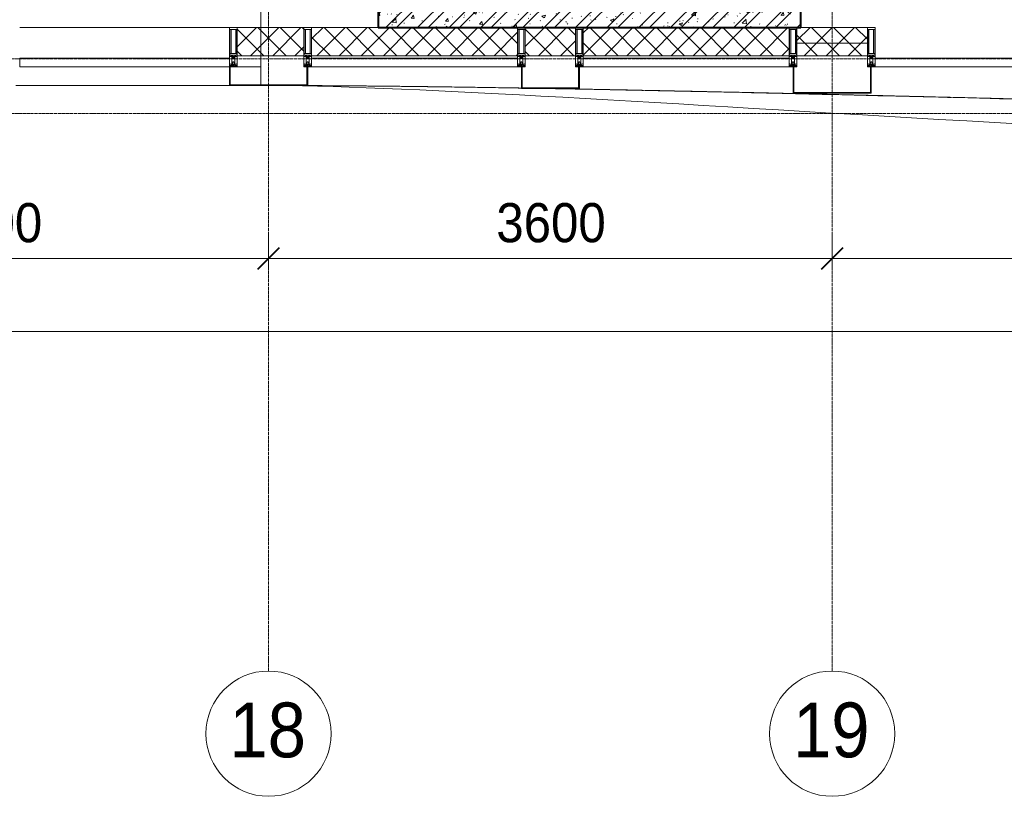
# Model space of a CAD drawing. Header units: millimetres. Extents: x 5617 to 125204, y 7718 to 237738.
# Tile 4 of 71: x 36949 to 43239, y 55190 to 60150. Entities that reach past the tile are written whole.
import ezdxf

# ---------------------------------------------------------------- set-up
doc = ezdxf.new("R2010")
doc.units = ezdxf.units.MM
doc.linetypes.add('ADSK_Линия сетки', pattern=[25, 20, -2.5, 0, -2.5])
doc.linetypes.add('Линия сетки', pattern=[25, 20, -2.5, 0, -2.5])
for name, color, linetype, lineweight in [('Импосты витража', 7, 'Continuous', 18), ('Колонны', 7, 'Continuous', 18), ('Оси', 7, 'Continuous', 9), ('Панели витража', 7, 'Continuous', 18), ('Размеры', 7, 'Continuous', 9), ('Размеры-100', 7, 'Continuous', 9), ('Стены разрез', 7, 'Continuous', 40), ('Стены штриховка', 7, 'Continuous', 40), ('Форма', 7, 'Continuous', 18), ('Формообразующий элемент-перекрытие', 7, 'Continuous', 18), ('Элементы узлов', 7, 'Continuous', 18)]:
    doc.layers.add(name, color=color, linetype=linetype, lineweight=lineweight)
doc.styles.add('Arial', font='arial.ttf', dxfattribs={"width": 0.9, "height": 250})
doc.styles.add('Arial_1', font='arial.ttf', dxfattribs={"width": 0.9, "height": 350})
doc.dimstyles.new('Основной_2_5_мм', dxfattribs={"dimscale": 304.8, "dimtxt": 255.06485, "dimasz": 0.463911, "dimexe": 0.492126, "dimexo": 0.492126, "dimgap": 0.098425, "dimtad": 1, "dimdec": 0, "dimdsep": 46, "dimtxsty": 'Arial', "dimblk1": 'OBLIQUE', "dimblk2": 'OBLIQUE', "dimsah": 1, "dimcen": 0.09, "dimdle": 0.492126, "dimazin": 2, "dimtfac": 1, "dimtdec": 4, "dimtix": 1, "dimtmove": 0, "dimatfit": 3, "dimfxl": 1, "dimtvp": 1, "dimtolj": 1, "dimtzin": 0, "dimlwd": 20, "dimlwe": 20, "dimarcsym": 2})
pattern_1 = [(45, (0, 0), (-70.71068, 70.71068), []), (135, (0, 0), (-70.71068, -70.71068), [])]

# ---------------------------------------------------------------- blocks, each defined once
blk = doc.blocks.new('135_SLK_K3_AR_rvt-1-МКСС_K3_L26__85_950_')
at = {"layer": 'Стены разрез', "lineweight": 9, "true_color": 0xcccccc}
h = blk.add_hatch(dxfattribs=at)
h.set_pattern_fill('FP_1', color=254, style=0, pattern_type=2)
h.set_pattern_definition([(50, (0, 0), (218.62117, -19.1268), [22.86, -251.46]), (355, (0, 0), (-42.29187, 229.2684), [18.288, -201.168]), (100.451, (18.22, -1.6), (176.33107, 210.13963), [19.428, -213.708]), (46.184, (0, 60.96), (325.29495, -50.45164), [34.29, -377.19]), (96.636, (27.1, 56.76), (284.883, 296.9127), [29.142, -320.562]), (351.184, (0, 60.96), (284.8858, 296.9107), [27.432, -301.752]), (21, (30.48, 45.72), (181.93753, -122.71832), [22.86, -251.46]), (326, (30.48, 45.72), (74.16223, 221.0262), [18.288, -201.168]), (71.451, (45.64, 35.5), (256.10035, 98.30526), [19.428, -213.708]), (37.5, (0, 0), (3.70639, 101.465895), [3.353, -195.377, 3.353, -200.863, -201.93]), (37.5, (0, 0), (3.70639, 101.465895), [-402.946, 3.353, -198.577]), (7.5, (0, 0), (80.18358, 120.21653), [3.353, -113.081, 3.353, -190.805, -76.962]), (7.5, (0, 0), (80.18358, 120.21653), [-310.591, 3.353, -73.609]), (327.5, (-67.97, 0), (162.708646, -6.87497), [3.353, -72.847, 3.353, -234.391, -315.468]), (327.5, (-67.97, 0), (162.708646, -6.87497), [-313.944, 3.353, -312.115]), (317.5, (-98.45, 0), (177.75468, 30.51183), [3.353, -95.707, 3.353, -154.534, -224.028]), (317.5, (-98.45, 0), (177.75468, 30.51183), [-256.946, 3.353, -220.675])])
h.paths.add_polyline_path([(78950, 60100), (78950, 60300), (76250, 60300), (76250, 60100), (77489.6, 60100)])
h = blk.add_hatch(dxfattribs=at)
h.set_pattern_fill('FP_3', color=254, style=0, pattern_type=2)
h.set_pattern_definition([(45, (0, 0), (-101.02788, 101.02788), []), (45, (67.35, 0), (-101.02788, 101.02788), [])])
h.paths.add_polyline_path([(78950, 60100), (78950, 60300), (76250, 60300), (76250, 60100), (77489.6, 60100)])
at = {"layer": 'Стены разрез', "color": 254, "true_color": 0xcccccc}
for p, q in [((76250, 60300), (76250, 60100)), ((78950, 60100), (78950, 60300)), ((76250, 60100), (78950, 60100))]:
    blk.add_line(p, q, dxfattribs=at)
blk = doc.blocks.new('Rectangular Mullion - 50Wx250H-2623690-МКСС_K3_L26__85_950_')
at = {"layer": 'Элементы узлов', "color": 254, "lineweight": 5, "true_color": 0xcccccc}
for p, q in [((-25, 65.2), (-25, 250)), ((-25, 250), (0, 250)), ((-23, 237.3), (0, 237.3)), ((-23, 237.3), (-23, 73.6)), ((-14.9, 84), (-14.9, 237.3)), ((25, 250), (0, 250)), ((23, 237.3), (0, 237.3)), ((14.9, 84), (14.9, 237.3)), ((23, 237.3), (23, 73.6)), ((25, 65.2), (25, 250)), ((-14, 65.2), (-25, 65.2)), ((0, 84), (-23, 84)), ((-0.5, 73.6), (-23, 73.6)), ((-14, 71.3), (-14, 65.2)), ((-10, 71.3), (-14, 71.3)), ((-10, 53), (-10, 71.3)), ((-7, 65.2), (-5.9, 67.3)), ((-7, 65.2), (-7, 54.7)), ((-4.1, 67.3), (-5.9, 67.3)), ((-4.1, 67.3), (-2.9, 65.1)), ((-2.9, 65.1), (-2.9, 54.6)), ((0, 84), (23, 84)), ((0.5, 73.6), (23, 73.6)), ((4.1, 67.3), (2.9, 65.1)), ((2.9, 65.1), (2.9, 54.6)), ((4.1, 67.3), (5.9, 67.3)), ((7, 65.2), (5.9, 67.3)), ((7, 65.2), (7, 54.7)), ((10, 71.3), (14, 71.3)), ((10, 53), (10, 71.3)), ((14, 71.3), (14, 65.2)), ((14, 65.2), (25, 65.2)), ((-23.8, 14.6), (-25, 14.2)), ((-25, 0), (-25, 14.2)), ((-22.3, 17), (-23.8, 17)), ((-23.8, 17), (-23.8, 14.6)), ((-22.5, 10.6), (-23.8, 14.6)), ((-22.5, 10.6), (-23.7, 9.9)), ((-23.7, 1.3), (-23.7, 9.9)), ((-23.7, 1.3), (-11.8, 1.3)), ((-23.2, 10.2), (-22.5, 8)), ((-22.5, 8), (-22.5, 4.5)), ((-21.3, 4.5), (-22.5, 4.5)), ((-22.3, 17), (-22.3, 16)), ((-22.3, 16), (-21.3, 16)), ((-19, 17.6), (-21.3, 16)), ((-21.3, 4.5), (-21.3, 6.5)), ((-21.3, 6.5), (-14.2, 6.5)), ((-18.4, 16.6), (-19, 17.6)), ((-7.4, 16.6), (-18.4, 16.6)), ((-14.2, 6.5), (-14.2, 4.5)), ((-13.2, 4.5), (-14.2, 4.5)), ((-13.2, 4.5), (-12.2, 7.2)), ((-12.7, 7.6), (-11.3, 11.4)), ((-12.7, 7.6), (-11.8, 6.9)), ((-12.2, 9), (-12.2, 14.8)), ((-12.2, 14.8), (0, 14.8)), ((-11.8, 1.3), (-11.8, 6.9)), ((-10.5, 11.2), (-11.3, 11.4)), ((-10.5, 1.5), (-10.5, 11.2)), ((-4.8, 1.5), (-10.5, 1.5)), ((-8.7, 53), (-10, 53)), ((-10, 53), (-10, 17)), ((-10, 17), (-7.5, 17)), ((-8.7, 53), (-7, 54.7)), ((-8.5, 23), (-1.5, 30)), ((-8.5, 18.5), (-8.5, 23)), ((-7.5, 18.5), (-8.5, 18.5)), ((-7.5, 17), (-7.5, 18.5)), ((-7.4, 18), (-7.4, 16.6)), ((-2.6, 18), (-7.4, 18)), ((0, 8), (-4.8, 8)), ((-4.8, 1.5), (-4.8, 8)), ((-1.3, 53), (-2.9, 54.6)), ((-2.6, 18), (-2.6, 16.8)), ((-2.6, 16.8), (0, 16.8)), ((-1.5, 30), (0, 30)), ((0, 53), (-1.3, 53)), ((0, 53), (1.3, 53)), ((1.5, 30), (0, 30)), ((2.6, 16.8), (0, 16.8)), ((0, 14.8), (0, 16.8)), ((0, 14.8), (0, 16.8)), ((12.2, 14.8), (0, 14.8)), ((0, 0), (0, 8)), ((0, 8), (4.8, 8)), ((0, 0), (0, 8)), ((1.3, 53), (2.9, 54.6)), ((8.5, 23), (1.5, 30)), ((2.6, 18), (2.6, 16.8)), ((2.6, 18), (7.4, 18)), ((4.8, 1.5), (4.8, 8)), ((4.8, 1.5), (10.5, 1.5)), ((8.7, 53), (7, 54.7)), ((7.4, 18), (7.4, 16.6)), ((7.4, 16.6), (18.4, 16.6)), ((7.5, 18.5), (8.5, 18.5)), ((7.5, 17), (7.5, 18.5)), ((10, 17), (7.5, 17)), ((8.5, 18.5), (8.5, 23)), ((8.7, 53), (10, 53)), ((10, 53), (10, 17)), ((10.5, 11.2), (11.3, 11.4)), ((10.5, 1.5), (10.5, 11.2)), ((12.7, 7.6), (11.3, 11.4)), ((12.7, 7.6), (11.8, 6.9)), ((11.8, 1.3), (11.8, 6.9)), ((23.7, 1.3), (11.8, 1.3)), ((12.2, 9), (12.2, 14.8)), ((13.2, 4.5), (12.2, 7.2)), ((13.2, 4.5), (14.2, 4.5)), ((21.3, 6.5), (14.2, 6.5)), ((14.2, 6.5), (14.2, 4.5)), ((18.4, 16.6), (19, 17.6)), ((19, 17.6), (21.3, 16)), ((22.3, 16), (21.3, 16)), ((21.3, 4.5), (21.3, 6.5)), ((21.3, 4.5), (22.5, 4.5)), ((22.3, 17), (22.3, 16)), ((22.3, 17), (23.8, 17)), ((22.5, 10.6), (23.8, 14.6)), ((22.5, 10.6), (23.7, 9.9)), ((23.2, 10.2), (22.5, 8)), ((22.5, 8), (22.5, 4.5)), ((23.7, 1.3), (23.7, 9.9)), ((23.8, 17), (23.8, 14.6)), ((23.8, 14.6), (25, 14.2)), ((25, 0), (25, 14.2)), ((-25, 0), (0, 0)), ((25, 0), (0, 0))]:
    blk.add_line(p, q, dxfattribs=at)
for centre, start, end in [((-0.5, 73.1), 360, 90), ((0.5, 73.1), 90, 180)]:
    blk.add_arc(centre, 0.5, start, end, dxfattribs=at)
blk = doc.blocks.new('Rectangular Mullion - R_StandardFrame_50Wx250H-5605789-МКСС_K3_L26__85_950_')
at = {"layer": 'Импосты витража', "color": 254, "lineweight": 5, "true_color": 0xcccccc}
for p, q in [((-50, 0), (-50, 250)), ((-50, 250), (0, 250)), ((0, 250), (0, 0)), ((-5, 0), (-50, 0))]:
    blk.add_line(p, q, dxfattribs=at)
blk = doc.blocks.new('Rectangular Mullion - R_StandardFrame_50Wx250H-V32-МКСС_K3_L26__85_950_')
at = {"layer": 'Импосты витража', "color": 254, "lineweight": 5, "true_color": 0xcccccc}
for p, q in [((-25, 0), (-25, 250)), ((-25, 250), (25, 250)), ((25, 250), (25, 0)), ((0, 0), (-25, 0)), ((25, 0), (5, 0))]:
    blk.add_line(p, q, dxfattribs=at)
blk = doc.blocks.new('Rectangular Mullion - R_StandardFrame_50Wx250H-4641129-МКСС_K3_L26__85_950_')
at = {"layer": 'Импосты витража', "color": 254, "lineweight": 5, "true_color": 0xcccccc}
for p, q in [((-25, 0), (-25, 250)), ((-25, 250), (25, 250)), ((25, 250), (25, 0)), ((-5, 0), (-25, 0)), ((25, 0), (0, 0))]:
    blk.add_line(p, q, dxfattribs=at)
blk = doc.blocks.new('System Panel - A_PAN_Glass-6437755-МКСС_K3_L26__85_950_')
at = {"layer": 'Панели витража', "color": 254, "lineweight": 5, "true_color": 0xcccccc}
for p, q in [((657.5, 0), (-657.5, 0)), ((-657.5, 0), (-657.5, -55)), ((657.5, -55), (657.5, 0)), ((-657.5, -55), (657.5, -55))]:
    blk.add_line(p, q, dxfattribs=at)
blk = doc.blocks.new('Rectangular Mullion - R_StandardFrame_50Wx250H-5605796-МКСС_K3_L26__85_950_')
at = {"layer": 'Импосты витража', "color": 254, "lineweight": 5, "true_color": 0xcccccc}
blk.add_line((75350, 59850), (75500, 59850), dxfattribs=at)
blk = doc.blocks.new('A_SLK_PAN_Type1 - Прямой тип панели-5878861-МКСС_K3_L26__85_950_')
at = {"layer": 'Колонны', "color": 254, "lineweight": 5, "true_color": 0xcccccc}
for p, q in [((-180, 0), (-185, 0)), ((-185, 0), (-185, -140)), ((-180, -135), (-180, 0)), ((180, 0), (180, -135)), ((185, 0), (180, 0)), ((185, -140), (185, 0)), ((-185, -140), (185, -140)), ((180, -135), (-180, -135))]:
    blk.add_line(p, q, dxfattribs=at)
blk = doc.blocks.new('A_SLK_PAN_Type1 - Прямой тип панели-5878867-МКСС_K3_L26__85_950_')
at = {"layer": 'Колонны', "color": 254, "lineweight": 5, "true_color": 0xcccccc}
for p, q in [((-245, 0), (-250, 0)), ((-250, 0), (-250, -170)), ((-245, -165), (-245, 0)), ((245, 0), (245, -165)), ((250, 0), (245, 0)), ((250, -170), (250, 0)), ((-250, -170), (250, -170)), ((245, -165), (-245, -165))]:
    blk.add_line(p, q, dxfattribs=at)
blk = doc.blocks.new('System Panel - A_PAN_Glass-6685238-МКСС_K3_L26__85_950_')
at = {"layer": 'Панели витража', "color": 254, "lineweight": 5, "true_color": 0xcccccc}
for p, q in [((670, 0), (-670, 0)), ((-670, 0), (-670, -55)), ((670, -55), (670, 0)), ((-670, -55), (670, -55))]:
    blk.add_line(p, q, dxfattribs=at)
blk = doc.blocks.new('Rectangular Mullion - R_StandardFrame_50Wx250H-6161221-МКСС_K3_L26__85_950_')
at = {"layer": 'Импосты витража', "color": 254, "lineweight": 5, "true_color": 0xcccccc}
blk.add_line((73960, 60100), (75300, 60100), dxfattribs=at)
blk = doc.blocks.new('A_SLK_PAN_Type1 - Прямой тип панели-6303907-МКСС_K3_L26__85_950_')
at = {"layer": 'Колонны', "color": 254, "lineweight": 5, "true_color": 0xcccccc}
for p, q in [((-245, 0), (-250, 0)), ((-250, 0), (-250, -120)), ((-245, -115), (-245, 0)), ((245, 0), (245, -115)), ((250, 0), (245, 0)), ((250, -120), (250, 0)), ((-250, -120), (250, -120)), ((245, -115), (-245, -115))]:
    blk.add_line(p, q, dxfattribs=at)
blk = doc.blocks.new('A_OGR_PAN_Отлив - A_OGR_PAN_Отлив-5676619-МКСС_K3_L26__85_950_')
at = {"layer": 'Колонны', "color": 254, "lineweight": 5, "true_color": 0xcccccc}
for p, q in [((-875, -115), (-875, 0)), ((-690, -120), (675, -120))]:
    blk.add_line(p, q, dxfattribs=at)
blk = doc.blocks.new('135_SLK_K3_AR_FCD_rvt-1-МКСС_K3_L26__85_950_')
at = {"layer": 'Стены разрез', "lineweight": 5, "true_color": 0xcccccc}
h = blk.add_hatch(dxfattribs=at)
h.set_pattern_fill('FP_5', color=254, style=0, pattern_type=2)
h.set_pattern_definition(pattern_1)
h.paths.add_polyline_path([(75350, 59920), (75775, 59920), (75775, 60100), (75350, 60100)])
h = blk.add_hatch(dxfattribs=at)
h.set_pattern_fill('FP_5', color=254, style=0, pattern_type=2)
h.set_pattern_definition(pattern_1)
h.paths.add_polyline_path([(77140, 59920), (77140, 60100), (75825, 60100), (75825, 59920)])
h = blk.add_hatch(dxfattribs=at)
h.set_pattern_fill('FP_5', color=254, style=0, pattern_type=2)
h.set_pattern_definition(pattern_1)
h.paths.add_polyline_path([(77510, 59920), (77510, 60100), (77190, 60100), (77190, 59920), (77489.6, 59920)])
h = blk.add_hatch(dxfattribs=at)
h.set_pattern_fill('FP_5', color=254, style=0, pattern_type=2)
h.set_pattern_definition(pattern_1)
h.paths.add_polyline_path([(78875, 59920), (78875, 60100), (77560, 60100), (77560, 59920)])
h = blk.add_hatch(dxfattribs=at)
h.set_pattern_fill('FP_5', color=254, style=0, pattern_type=2)
h.set_pattern_definition(pattern_1)
h.paths.add_polyline_path([(79375, 60000), (79375, 60100), (78925, 60100), (78925, 60000), (79314.7, 60000)])
h = blk.add_hatch(dxfattribs=at)
h.set_pattern_fill('FP_5', color=254, style=0, pattern_type=2)
h.set_pattern_definition(pattern_1)
h.paths.add_polyline_path([(79375, 59920), (79375, 60000), (78925, 60000), (78925, 59920), (79314.7, 59920)])
at = {"layer": 'Стены разрез', "color": 254, "lineweight": 9, "true_color": 0xcccccc}
for p, q in [((75775, 60100), (75350, 60100)), ((75350, 60100), (75350, 59920)), ((75775, 59920), (75775, 60100)), ((77140, 60100), (75825, 60100)), ((75825, 60100), (75825, 59850)), ((77140, 59850), (77140, 60100)), ((77510, 60100), (77190, 60100)), ((77190, 60100), (77190, 59920)), ((77510, 59920), (77510, 60100)), ((78875, 60100), (77560, 60100)), ((77560, 60100), (77560, 59850)), ((78875, 59850), (78875, 60100)), ((79375, 60100), (78925, 60100)), ((78925, 60100), (78925, 59920)), ((79375, 59920), (79375, 60100)), ((75350, 59920), (75775, 59920)), ((77190, 59920), (77510, 59920)), ((78925, 59920), (79375, 59920)), ((75825, 59850), (77140, 59850)), ((77560, 59850), (78875, 59850))]:
    blk.add_line(p, q, dxfattribs=at)
at = {"layer": 'Стены штриховка', "color": 254, "lineweight": 9, "true_color": 0xcccccc}
for p, q in [((78925, 60000), (79375, 60000)), ((75825, 59920), (77140, 59920)), ((75825, 59905), (77140, 59905)), ((77560, 59920), (78875, 59920)), ((77560, 59905), (78875, 59905))]:
    blk.add_line(p, q, dxfattribs=at)
at = {"layer": 'Форма', "color": 254, "lineweight": 9, "true_color": 0xcccccc}
blk.add_line((75500, 64030), (75500, 59735), dxfattribs=at)
for points, knots in [([(75500, 59730), (75549.3, 59730), (75648.3, 59729.9), (75798.2, 59729.3), (75923.7, 59728.6), (76024.3, 59727.9), (76099.8, 59727.3), (76175.2, 59726.7), (76275.3, 59725.7), (76400, 59724.4), (76524.5, 59722.9), (76624.4, 59721.6), (76699.6, 59720.6), (76774.9, 59719.5), (76874.9, 59718.1), (76999.7, 59716.2), (77104.6, 59714.5), (77159.7, 59713.6), (77164.9, 59713.5)], [-1, -1, -1, -1, -0.996875, -0.99375, -0.990625, -0.9890625, -0.9875, -0.9859375, -0.984375, -0.98125, -0.978125, -0.9765625, -0.975, -0.9734375, -0.971875, -0.96875, -0.965625, -0.96530074, -0.96530074, -0.96530074, -0.96530074]), ([(77363.5, 59710.1), (77367.1, 59710), (77395.9, 59709.5), (77474.5, 59708.1), (77599.4, 59705.8), (77724.1, 59703.4), (77824, 59701.4), (77899.1, 59699.9), (77974.2, 59698.4), (78074.2, 59696.4), (78199.1, 59693.8), (78323.9, 59691.1), (78423.8, 59689), (78498.9, 59687.3), (78573.9, 59685.7), (78673.9, 59683.5), (78798.8, 59680.7), (78948.6, 59677.2), (79098.6, 59673.8), (79248.6, 59670.2), (79398.5, 59666.7), (79548.3, 59663.1), (79698.3, 59659.5), (79848.3, 59655.8), (79998.1, 59652.1), (80147.9, 59648.4), (80297.9, 59644.6), (80447.9, 59640.9), (80597.8, 59637.1), (80703.4, 59634.4), (80759.2, 59633), (80765, 59632.8)], [-0.96116772, -0.96116772, -0.96116772, -0.96116772, -0.9609375, -0.959375, -0.95625, -0.953125, -0.9515625, -0.95, -0.9484375, -0.946875, -0.94375, -0.940625, -0.9390625, -0.9375, -0.9359375, -0.934375, -0.93125, -0.928125, -0.925, -0.921875, -0.91875, -0.915625, -0.9125, -0.909375, -0.90625, -0.903125, -0.9, -0.896875, -0.89375, -0.890625, -0.89026352, -0.89026352, -0.89026352, -0.89026352])]:
    blk.add_open_spline(points, degree=3, knots=knots, dxfattribs=at)
at = {"layer": 'Форма', "color": 254, "lineweight": 5, "true_color": 0xcccccc}
blk.add_open_spline([(75500, 59730), (77263.6, 59730), (81761, 59296.5), (86084.5, 59298.7)], degree=3, dxfattribs=at)
at = {"layer": 'Формообразующий элемент-перекрытие', "color": 254, "lineweight": 5, "true_color": 0xcccccc}
for points, knots in [([(76096.4, 59727.3), (76032.8, 59727.8), (75834, 59729.1), (75635.2, 59729.8), (75500, 59730)], [0.98747114, 0.98747114, 0.98747114, 0.98747114, 0.99147727, 1, 1, 1, 1]), ([(76720.5, 59720.1), (76719.3, 59720.2), (76650.6, 59721.1), (76514.2, 59722.9), (76322.6, 59725.2), (76198.6, 59726.4), (76142.2, 59726.9)], [0.97436079, 0.97436079, 0.97436079, 0.97436079, 0.97443182, 0.97869318, 0.98295455, 0.98650768, 0.98650768, 0.98650768, 0.98650768]), ([(77165, 59713.2), (77150.9, 59713.5), (77069.2, 59714.9), (76963.5, 59716.6), (76871.8, 59718), (76847.8, 59718.3)], [0.965021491, 0.965021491, 0.965021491, 0.965021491, 0.965909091, 0.970170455, 0.971686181, 0.971686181, 0.971686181, 0.971686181]), ([(77945.9, 59698.6), (77942, 59698.6), (77802.8, 59701.5), (77608.3, 59705.3), (77417.7, 59708.8), (77362.3, 59709.8)], [0.94861523, 0.94861523, 0.94861523, 0.94861523, 0.94886364, 0.95738636, 0.96087565, 0.96087565, 0.96087565, 0.96087565]), ([(79200.7, 59670.6), (79048.9, 59674.2), (78855, 59678.7), (78661.1, 59683.1), (78618.9, 59684.1)], [0.9222498, 0.9222498, 0.9222498, 0.9222498, 0.93181818, 0.93447356, 0.93447356, 0.93447356, 0.93447356]), ([(79789.7, 59656.3), (79712, 59658.2), (79533, 59662.6), (79354.1, 59666.9), (79252.9, 59669.4)], [0.90987277, 0.90987277, 0.90987277, 0.90987277, 0.91477273, 0.92115272, 0.92115272, 0.92115272, 0.92115272]), ([(80394.7, 59641.1), (80385.7, 59641.3), (80297.5, 59643.6), (80209.4, 59645.8), (80130.3, 59647.8)], [0.897160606, 0.897160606, 0.897160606, 0.897160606, 0.897727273, 0.902716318, 0.902716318, 0.902716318, 0.902716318])]:
    blk.add_open_spline(points, degree=3, knots=knots, dxfattribs=at)
for points in [[(78562.8, 59685.3), (78376.2, 59689.5), (78189.6, 59693.5), (78002.9, 59697.4)], [(79909.6, 59653.3), (79894, 59653.7), (79878.4, 59654.1), (79862.8, 59654.5)]]:
    blk.add_open_spline(points, degree=3, dxfattribs=at)
at = {"layer": 'Импосты витража', "color": 254, "lineweight": 5, "true_color": 0xcccccc}
for name in ['Rectangular Mullion - R_StandardFrame_50Wx250H-6161221-МКСС_K3_L26__85_950_', 'Rectangular Mullion - R_StandardFrame_50Wx250H-5605796-МКСС_K3_L26__85_950_']:
    blk.add_blockref(name, (0, 0), dxfattribs=at)
at = {"layer": 'Импосты витража', "color": 254, "lineweight": 5, "true_color": 0xcccccc, "extrusion": (0, 0, -1)}
for name, p in [('Rectangular Mullion - 50Wx250H-2623690-МКСС_K3_L26__85_950_', (-75325, 59850)), ('Rectangular Mullion - R_StandardFrame_50Wx250H-5605789-МКСС_K3_L26__85_950_', (-75300, 59850)), ('Rectangular Mullion - 50Wx250H-2623690-МКСС_K3_L26__85_950_', (-75800, 59850)), ('Rectangular Mullion - R_StandardFrame_50Wx250H-V32-МКСС_K3_L26__85_950_', (-75800, 59850)), ('Rectangular Mullion - 50Wx250H-2623690-МКСС_K3_L26__85_950_', (-77165, 59850)), ('Rectangular Mullion - R_StandardFrame_50Wx250H-4641129-МКСС_K3_L26__85_950_', (-77165, 59850)), ('Rectangular Mullion - 50Wx250H-2623690-МКСС_K3_L26__85_950_', (-77535, 59850)), ('Rectangular Mullion - R_StandardFrame_50Wx250H-V32-МКСС_K3_L26__85_950_', (-77535, 59850)), ('Rectangular Mullion - 50Wx250H-2623690-МКСС_K3_L26__85_950_', (-78900, 59850)), ('Rectangular Mullion - R_StandardFrame_50Wx250H-4641129-МКСС_K3_L26__85_950_', (-78900, 59850)), ('Rectangular Mullion - 50Wx250H-2623690-МКСС_K3_L26__85_950_', (-79400, 59850)), ('Rectangular Mullion - R_StandardFrame_50Wx250H-V32-МКСС_K3_L26__85_950_', (-79400, 59850))]:
    blk.add_blockref(name, p, dxfattribs=at)
at = {"layer": 'Колонны', "color": 254, "lineweight": 5, "true_color": 0xcccccc}
for name, p in [('A_OGR_PAN_Отлив - A_OGR_PAN_Отлив-5676619-МКСС_K3_L26__85_950_', (74625, 59850)), ('A_SLK_PAN_Type1 - Прямой тип панели-6303907-МКСС_K3_L26__85_950_', (75550, 59850)), ('A_SLK_PAN_Type1 - Прямой тип панели-5878861-МКСС_K3_L26__85_950_', (77350, 59850)), ('A_SLK_PAN_Type1 - Прямой тип панели-5878867-МКСС_K3_L26__85_950_', (79150, 59850))]:
    blk.add_blockref(name, p, dxfattribs=at)
at = {"layer": 'Панели витража', "color": 254, "lineweight": 5, "true_color": 0xcccccc, "rotation": 180}
for name, p in [('System Panel - A_PAN_Glass-6685238-МКСС_K3_L26__85_950_', (74630, 59850)), ('System Panel - A_PAN_Glass-6437755-МКСС_K3_L26__85_950_', (80082.5, 59850))]:
    blk.add_blockref(name, p, dxfattribs=at)
blk = doc.blocks.new('Ось сетки - Круг_Ø8 мм-6577-МКСС_K3_L26__85_950_')
at = {"layer": 'Оси', "lineweight": 20}
for start, end in [(360, 180), (180, 360)]:
    blk.add_arc((0, 0), 4, start, end, dxfattribs=at)
blk = doc.blocks.new('DIMBLOCK11-МКСС_K3_L26__85_950_')
at = {"layer": 'Размеры-100', "lineweight": 20, "transparency": 16777216}
for p, q in [((34939.2, 58624.2), (34939.2, 58774.2)), ((38539.2, 58624.2), (38539.2, 58774.2)), ((34939.2, 58624.2), (38539.2, 58624.2)), ((34939.2, 58624.2), (34939.2, 58574.1)), ((38539.2, 58624.2), (38539.2, 58574.1))]:
    blk.add_line(p, q, dxfattribs=at)
at = {"layer": 'Размеры-100', "lineweight": 40, "transparency": 16777216}
for p, q in [((34939.2, 58624.2), (35009.9, 58694.9)), ((38539.2, 58624.2), (38609.9, 58694.9)), ((34939.2, 58624.2), (34868.5, 58553.5)), ((38539.2, 58624.2), (38468.5, 58553.5))]:
    blk.add_line(p, q, dxfattribs=at)
at = {"layer": 'Размеры-100', "color": 0, "lineweight": 20, "transparency": 16777216, "insert": (36393.9, 58978.7), "char_height": 250, "width": 828.765, "attachment_point": 1, "line_spacing_factor": 0.941778, "style": 'Arial'}
blk.add_mtext('3600', dxfattribs=at)
blk = doc.blocks.new('_Oblique')
at = {"color": 0, "linetype": 'ByBlock', "lineweight": -2}
blk.add_line((-0.5, -0.5), (0.5, 0.5), dxfattribs=at)
blk = doc.blocks.new('DIMBLOCK12-МКСС_K3_L26__85_950_')
at = {"layer": 'Размеры-100', "lineweight": 20, "transparency": 16777216}
for p, q in [((38539.2, 58624.2), (38539.2, 58774.2)), ((42139.2, 58624.2), (42139.2, 58774.2)), ((38539.2, 58624.2), (42139.2, 58624.2)), ((38539.2, 58624.2), (38539.2, 58574.1)), ((42139.2, 58624.2), (42139.2, 58574.1))]:
    blk.add_line(p, q, dxfattribs=at)
at = {"layer": 'Размеры-100', "lineweight": 40, "transparency": 16777216}
for p, q in [((38539.2, 58624.2), (38609.9, 58694.9)), ((42139.2, 58624.2), (42209.9, 58694.9)), ((38539.2, 58624.2), (38468.5, 58553.5)), ((42139.2, 58624.2), (42068.5, 58553.5))]:
    blk.add_line(p, q, dxfattribs=at)
at = {"layer": 'Размеры-100', "color": 0, "lineweight": 20, "transparency": 16777216, "insert": (39993.9, 58978.7), "char_height": 250, "width": 828.765, "attachment_point": 1, "line_spacing_factor": 0.941778, "style": 'Arial'}
blk.add_mtext('3600', dxfattribs=at)
blk = doc.blocks.new('DIMBLOCK13-МКСС_K3_L26__85_950_')
at = {"layer": 'Размеры-100', "lineweight": 20, "transparency": 16777216}
for p, q in [((42139.2, 58624.2), (42139.2, 58774.2)), ((45739.2, 58624.2), (45739.2, 58774.2)), ((42139.2, 58624.2), (45739.2, 58624.2)), ((42139.2, 58624.2), (42139.2, 58574.1)), ((45739.2, 58624.2), (45739.2, 58574.1))]:
    blk.add_line(p, q, dxfattribs=at)
at = {"layer": 'Размеры-100', "lineweight": 40, "transparency": 16777216}
for p, q in [((42139.2, 58624.2), (42209.9, 58694.9)), ((45739.2, 58624.2), (45809.9, 58694.9)), ((42139.2, 58624.2), (42068.5, 58553.5)), ((45739.2, 58624.2), (45668.5, 58553.5))]:
    blk.add_line(p, q, dxfattribs=at)
at = {"layer": 'Размеры-100', "color": 0, "lineweight": 20, "transparency": 16777216, "insert": (43593.9, 58978.7), "char_height": 250, "width": 828.765, "attachment_point": 1, "line_spacing_factor": 0.941778, "style": 'Arial'}
blk.add_mtext('3600', dxfattribs=at)
blk = doc.blocks.new('DIMBLOCK30-МКСС_K3_L26__85_950_')
at = {"layer": 'Размеры-100', "lineweight": 20, "transparency": 16777216}
for p, q in [((31339.2, 58159.5), (31339.2, 58309.5)), ((87239.2, 58159.5), (87239.2, 58309.5)), ((31189.2, 58159.5), (87389.2, 58159.5)), ((31339.2, 58159.5), (31339.2, 58109.5)), ((87239.2, 58159.5), (87239.2, 58109.5))]:
    blk.add_line(p, q, dxfattribs=at)
at = {"layer": 'Размеры-100', "lineweight": 40, "transparency": 16777216}
for p, q in [((31339.2, 58159.5), (31409.9, 58230.2)), ((87239.2, 58159.5), (87309.9, 58230.2)), ((31339.2, 58159.5), (31268.5, 58088.8)), ((87239.2, 58159.5), (87168.5, 58088.8))]:
    blk.add_line(p, q, dxfattribs=at)
at = {"layer": 'Размеры-100', "color": 0, "lineweight": 20, "transparency": 16777216, "insert": (58857.6, 58514.1), "char_height": 250, "width": 1035.956, "attachment_point": 1, "line_spacing_factor": 0.941778, "style": 'Arial'}
blk.add_mtext('55900', dxfattribs=at)

msp = doc.modelspace()

# ---------------------------------------------------------------- linework, layer by layer
at = {"layer": 'Оси', "linetype": 'Линия сетки'}
for p, q in [((38539.2, 55989.9), (38539.2, 77400)), ((42139.2, 55989.9), (42139.2, 77400))]:
    msp.add_line(p, q, dxfattribs=at)
at = {"layer": 'Оси', "linetype": 'ADSK_Линия сетки'}
for p, q in [((87439.2, 59900), (28238.8, 59900)), ((87439.2, 59550), (26968.8, 59550))]:
    msp.add_line(p, q, dxfattribs=at)

# ---------------------------------------------------------------- block references
at = {"lineweight": 5}
for name in ['135_SLK_K3_AR_FCD_rvt-1-МКСС_K3_L26__85_950_', '135_SLK_K3_AR_rvt-1-МКСС_K3_L26__85_950_']:
    msp.add_blockref(name, (-37010.8, 0), dxfattribs=at)
at = {"layer": 'Оси', "lineweight": 20, "xscale": 99.99999999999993, "yscale": 99.99999999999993, "zscale": 99.99999999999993}
for p in [(38539.2, 55589.9), (42139.2, 55589.9)]:
    msp.add_blockref('Ось сетки - Круг_Ø8 мм-6577-МКСС_K3_L26__85_950_', p, dxfattribs=at)

# ---------------------------------------------------------------- texts
at = {"layer": 'Оси', "char_height": 350, "width": 606.076, "attachment_point": 1, "style": 'Arial_1'}
for s, insert in [('18', (38288.6, 55788.9)), ('19', (41888.6, 55788.9))]:
    msp.add_mtext(s, dxfattribs=dict(at, insert=insert))

# ---------------------------------------------------------------- dimensions: what is measured, and where the dimension line sits
at = {"layer": 'Размеры', "lineweight": 20}
for base, p1, p2, override, picture, middle in [((38539.2, 58624.2), (34939.2, 58724.1), (38539.2, 58724.1), {"dimpost": '<>', "dimfxl": 3600}, 'DIMBLOCK11-МКСС_K3_L26__85_950_', (36739.2, 58781.9)), ((42139.2, 58624.2), (38539.2, 58724.1), (42139.2, 58724.1), {"dimpost": '<>', "dimfxl": 3600}, 'DIMBLOCK12-МКСС_K3_L26__85_950_', (40339.2, 58781.9)), ((45739.2, 58624.2), (42139.2, 58724.1), (45739.2, 58724.1), {"dimpost": '<>', "dimfxl": 3600}, 'DIMBLOCK13-МКСС_K3_L26__85_950_', (43939.2, 58781.9)), ((87239.2, 58159.5), (31339.2, 58259.5), (87239.2, 58259.5), {"dimpost": '<>', "dimfxl": 55900}, 'DIMBLOCK30-МКСС_K3_L26__85_950_', (59289.2, 58317.1))]:
    dim = msp.add_linear_dim(base=base, p1=p1, p2=p2, dimstyle='Основной_2_5_мм', override=override, dxfattribs=at)
    dim.commit()
    dim.dimension.update_dxf_attribs({"geometry": picture, "text_midpoint": middle})

doc.saveas('drawing.dxf')
